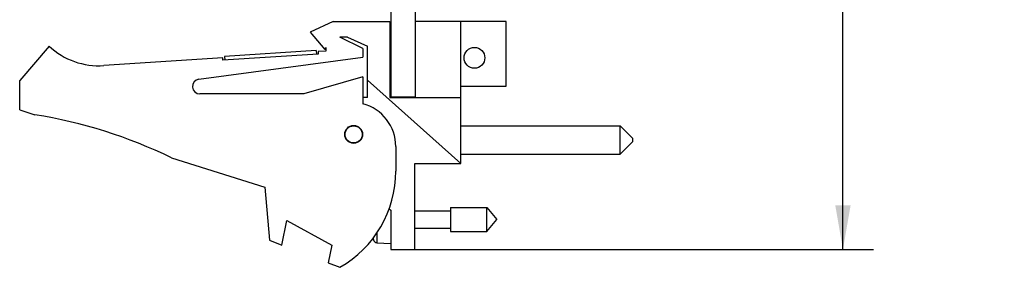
# Model space of a CAD drawing. Header units: inches. Extents: x 0.2 to 16.8, y 0.1 to 10.8.
# Tile 2 of 10: x 6.9 to 10.9, y 2.9 to 3.9. Entities that reach past the tile are written whole.
import ezdxf

# ---------------------------------------------------------------- set-up
doc = ezdxf.new("R2010")
doc.units = ezdxf.units.IN
doc.header["$LTSCALE"] = 0.935
doc.header["$MEASUREMENT"] = 0
doc.layers.get('0').update_dxf_attribs({"linetype": 'CONTINUOUS'})
doc.layers.add('DIMENSIONS', color=7, linetype='CONTINUOUS')
doc.styles.get("Standard").update_dxf_attribs({"font": 'txt', "width": 0.8})
doc.dimstyles.new('DIMSTYLE_2', dxfattribs={"dimtxt": 0.125, "dimasz": 0.18, "dimexe": 0.18, "dimexo": 0.0625, "dimgap": 0.09, "dimtad": 0, "dimtih": 1, "dimtoh": 1, "dimdec": 3, "dimzin": 4, "dimdsep": 46, "dimtxsty": 'STANDARD', "dimblk": '_FILLED', "dimblk1": '_FILLED', "dimblk2": '_FILLED', "dimcen": 0.09, "dimadec": 0, "dimazin": 0, "dimtp": 0.01, "dimtm": 0.01, "dimtfac": 1, "dimtdec": 3, "dimtofl": 0, "dimtmove": 0, "dimatfit": 3, "dimldrblk": '_FILLED', "dimfxl": 1, "dimtolj": 1, "dimtzin": 4, "dimarcsym": 0})

# ---------------------------------------------------------------- blocks, each defined once
blk = doc.blocks.new('_FILLED')
at = {"color": 0, "linetype": 'BYBLOCK'}
blk.add_solid([(0, 0), (-1, 0.174), (-1, -0.174)], dxfattribs=at)
blk = doc.blocks.new('*D3')
at = {"layer": 'DIMENSIONS', "color": 2, "linetype": 'CONTINUOUS'}
for p, q in [((8.5874, 7.9987), (10.3948, 7.9987)), ((10.2698, 7.9987), (10.2698, 5.8537)), ((10.2698, 2.9338), (10.2698, 5.6037)), ((8.4874, 2.9338), (10.3948, 2.9338))]:
    blk.add_line(p, q, dxfattribs=at)
at = {"layer": 'DIMENSIONS', "color": 2, "linetype": 'CONTINUOUS', "xscale": 0.18, "yscale": 0.18, "zscale": 0.18}
for p, rotation in [((10.2698, 7.9987), 90), ((10.2698, 2.9338), 270)]:
    blk.add_blockref('_FILLED', p, dxfattribs=dict(at, rotation=rotation))
at = {"layer": 'DIMENSIONS', "color": 2, "linetype": 'CONTINUOUS', "width": 0.8}
for s, p in [('5.065', (9.5573, 5.6662)), ('[', (10.1823, 5.6662)), ('128.65', (10.2823, 5.6662)), (']', (10.8823, 5.6662))]:
    blk.add_text(s, height=0.125, dxfattribs=at).set_placement(p)

msp = doc.modelspace()

# ---------------------------------------------------------------- linework, layer by layer
at = {"color": 7, "linetype": 'CONTINUOUS'}
for p, q in [((8.4249, 7.9987), (8.4249, 3.5557)), ((8.5249, 3.5528), (8.5249, 7.9987)), ((8.1899, 3.8628), (8.0949, 3.8198)), ((8.1899, 3.8628), (8.4199, 3.8628)), ((8.4199, 3.8628), (8.4199, 3.5528)), ((8.8949, 3.8628), (8.5249, 3.8628)), ((8.7109, 3.2838), (8.7109, 3.8628)), ((8.8949, 3.5998), (8.8949, 3.8628)), ((8.0949, 3.8198), (8.1549, 3.7498)), ((8.248, 3.7998), (8.2159, 3.7998)), ((8.3099, 3.7528), (8.2159, 3.7998)), ((8.248, 3.7998), (8.3299, 3.7628)), ((7.0299, 3.7628), (6.9099, 3.6228)), ((8.1201, 3.7452), (7.7459, 3.7207)), ((8.1201, 3.7452), (8.1211, 3.7302)), ((8.1599, 3.7428), (8.1279, 3.7407)), ((8.1279, 3.7407), (8.1286, 3.7307)), ((8.1549, 3.7498), (8.1599, 3.7573)), ((8.1599, 3.7573), (8.1599, 3.7428)), ((8.3099, 3.7528), (8.3099, 3.7178)), ((8.3299, 3.5528), (8.3299, 3.7628)), ((8.4199, 3.7427), (8.4249, 3.7427)), ((7.7388, 3.7152), (7.2534, 3.6834)), ((7.6409, 3.6275), (8.3099, 3.7178)), ((7.7394, 3.7052), (7.7388, 3.7152)), ((8.1286, 3.7307), (7.7394, 3.7052)), ((7.7459, 3.7207), (7.7469, 3.7057)), ((6.9099, 3.5028), (6.9099, 3.6228)), ((8.3099, 3.6378), (8.0699, 3.5678)), ((8.3099, 3.6378), (8.3099, 3.5278)), ((8.3299, 3.6244), (8.7109, 3.2838)), ((8.4199, 3.6443), (8.4249, 3.6443)), ((8.7109, 3.5998), (8.8949, 3.5998)), ((8.0699, 3.5678), (7.6449, 3.5678)), ((8.3299, 3.5528), (8.3099, 3.5528)), ((8.4199, 3.5528), (8.7109, 3.5528)), ((8.4249, 3.5557), (8.5249, 3.5557)), ((6.9099, 3.5028), (6.9719, 3.4832)), ((8.7109, 3.4376), (9.3609, 3.4376)), ((9.3609, 3.4376), (9.4109, 3.3876)), ((9.3609, 3.3226), (9.3609, 3.4376)), ((9.4109, 3.3876), (9.4109, 3.3726)), ((8.4449, 3.3535), (8.4449, 3.2528)), ((9.3609, 3.3226), (9.4109, 3.3726)), ((7.5299, 3.3075), (7.9099, 3.1878)), ((8.7109, 3.3226), (9.3609, 3.3226)), ((8.5229, 3.2838), (8.7109, 3.2838)), ((8.5229, 2.9338), (8.5229, 3.2838)), ((7.9099, 3.1878), (7.9299, 2.9708)), ((8.418, 3.0995), (8.4249, 3.0938)), ((8.6686, 3.105), (8.8167, 3.105)), ((8.6686, 3.105), (8.6686, 3.0066)), ((8.8167, 3.105), (8.8579, 3.0558)), ((8.8167, 3.0066), (8.8167, 3.105)), ((8.4249, 3.0938), (8.4249, 2.9338)), ((8.5229, 3.0908), (8.6686, 3.0908)), ((8.8167, 3.0066), (8.8579, 3.0558)), ((7.9799, 2.9515), (7.9999, 3.0515)), ((7.9999, 3.0515), (8.1838, 2.9515)), ((8.5229, 3.0207), (8.6686, 3.0207)), ((8.3535, 2.9726), (8.3535, 2.982)), ((8.3677, 3.0039), (8.3677, 2.961)), ((8.6686, 3.0066), (8.8167, 3.0066)), ((7.9299, 2.9708), (7.9799, 2.9515)), ((8.1838, 2.9515), (8.1693, 2.8787)), ((8.3677, 2.961), (8.4249, 2.9577)), ((8.4249, 2.9338), (8.5229, 2.9338)), ((8.1693, 2.8787), (8.2159, 2.8608))]:
    msp.add_line(p, q, dxfattribs=at)
for centre, radius in [((8.7659, 3.7152), 0.0425), ((8.2729, 3.4028), 0.0365), ((8.2729, 3.4028), 0.035)]:
    msp.add_circle(centre, radius, dxfattribs=at)
for centre, radius, start, end in [((7.2338, 3.9828), 0.3, 227.1666, 273.7467), ((7.6449, 3.5978), 0.03, 97.6845, 270), ((8.2649, 3.3535), 0.18, 0, 75.5225), ((6.6485, 1.4832), 2.026, 64.2145, 80.8167), ((7.9949, 3.2528), 0.45, 299.4136, 360), ((8.6552, 3.0558), 0.313, 194.0272, 195.4149), ((8.3686, 2.9768), 0.0157, 195.4149, 266.6961)]:
    msp.add_arc(centre, radius, start, end, dxfattribs=at)

# ---------------------------------------------------------------- dimensions: what is measured, and where the dimension line sits
at = {"layer": 'DIMENSIONS', "color": 2, "linetype": 'CONTINUOUS'}
dim = msp.add_linear_dim(base=(10.2698, 2.9338), p1=(8.5874, 7.9987), p2=(8.4874, 2.9338), angle=270, dimstyle='DIMSTYLE_2', dxfattribs=at)
dim.commit()
dim.dimension.update_dxf_attribs({"geometry": '*D3', "text_midpoint": (10.2698, 5.7287), "dimtype": 160})

doc.saveas('drawing.dxf')
